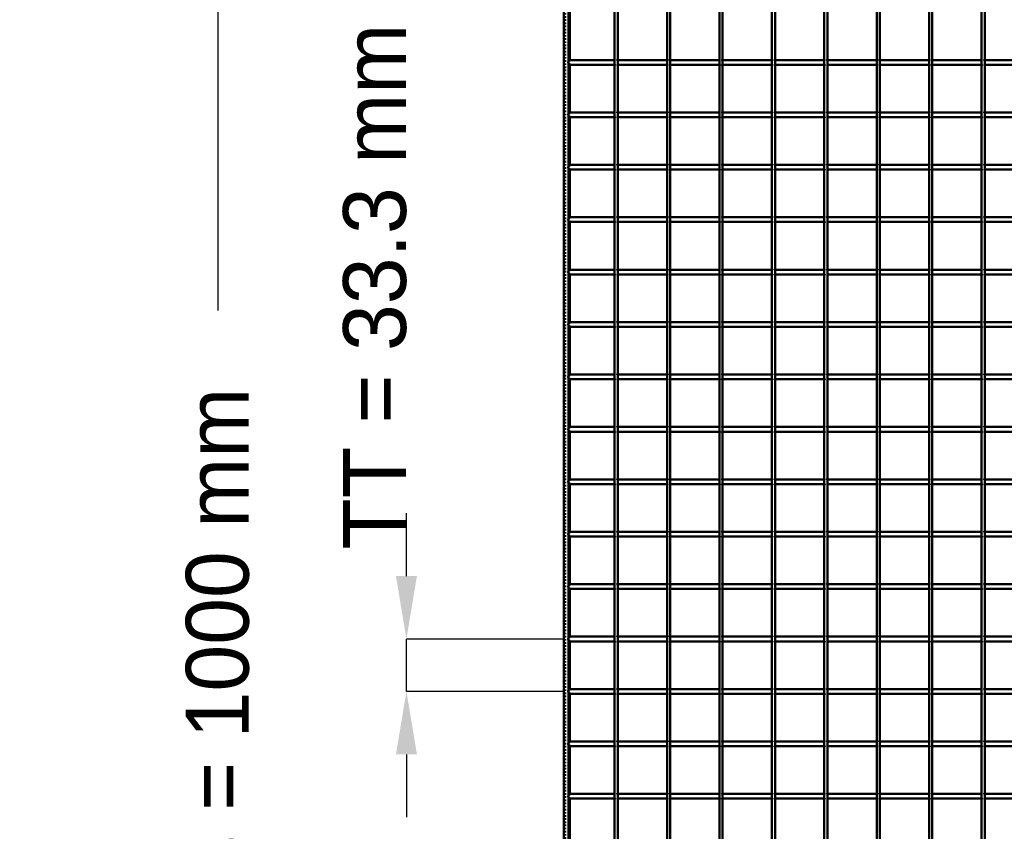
# Model space of a CAD drawing. Header units: millimetres. Extents: x -796 to 562, y -500 to 878.
# Tile 2 of 7: x -796 to -170, y -122 to 394. Entities that reach past the tile are written whole.
import ezdxf

# ---------------------------------------------------------------- set-up
doc = ezdxf.new("R2010")
doc.units = ezdxf.units.MM
doc.linetypes.add('Dashed', pattern=[2, 1, -1])
for name, color, linetype, lineweight in [('2d ConnectionPoints', 7, 'Continuous', 50), ('AM_0', 7, 'Continuous', 50), ('AM_5', 3, 'Continuous', 25), ('AM_9', 6, 'Dashed', 25)]:
    doc.layers.add(name, color=color, linetype=linetype, lineweight=lineweight)
doc.dimstyles.new('ISO-25', dxfattribs={"dimtxt": 2.5, "dimasz": 2.5, "dimexe": 1.25, "dimexo": 0.625, "dimtad": 1, "dimtxsty": 'Standard', "dimcen": 2.5, "dimadec": 0, "dimazin": 0, "dimtfac": 1, "dimtmove": 0, "dimatfit": 3, "dimfxl": 1, "dimarcsym": 0})

# ---------------------------------------------------------------- blocks, each defined once
blk = doc.blocks.new('3_LP330333P35011000900VERTICALC1_0_in_LPP3303331190010003500_4')
at = {"layer": 'AM_0'}
for p, q in [((-417.625, -497), (-417.625, 497)), ((-415.625, -497), (-415.625, 497))]:
    blk.add_line(p, q, dxfattribs=at)
blk = doc.blocks.new('4_LP330333P35011000900VERTICALC2_0_in_LPP3303331190010003500_4')
at = {"layer": 'AM_0'}
for p, q in [((-384.295, -497), (-384.295, 497)), ((-382.295, -497), (-382.295, 497))]:
    blk.add_line(p, q, dxfattribs=at)
blk = doc.blocks.new('5_LP330333P35011000900VERTICALC3_0_in_LPP3303331190010003500_4')
at = {"layer": 'AM_0'}
for p, q in [((-350.965, -497), (-350.965, 497)), ((-348.965, -497), (-348.965, 497))]:
    blk.add_line(p, q, dxfattribs=at)
blk = doc.blocks.new('6_LP330333P35011000900VERTICALC4_0_in_LPP3303331190010003500_4')
at = {"layer": 'AM_0'}
for p, q in [((-317.635, -497), (-317.635, 497)), ((-315.635, -497), (-315.635, 497))]:
    blk.add_line(p, q, dxfattribs=at)
blk = doc.blocks.new('7_LP330333P35011000900VERTICALC5_0_in_LPP3303331190010003500_4')
at = {"layer": 'AM_0'}
for p, q in [((-284.305, -497), (-284.305, 497)), ((-282.305, -497), (-282.305, 497))]:
    blk.add_line(p, q, dxfattribs=at)
blk = doc.blocks.new('8_LP330333P35011000900VERTICALC6_0_in_LPP3303331190010003500_4')
at = {"layer": 'AM_0'}
for p, q in [((-250.975, -497), (-250.975, 497)), ((-248.975, -497), (-248.975, 497))]:
    blk.add_line(p, q, dxfattribs=at)
blk = doc.blocks.new('9_LP330333P35011000900VERTICALC7_0_in_LPP3303331190010003500_4')
at = {"layer": 'AM_0'}
for p, q in [((-217.645, -497), (-217.645, 497)), ((-215.645, -497), (-215.645, 497))]:
    blk.add_line(p, q, dxfattribs=at)
blk = doc.blocks.new('10_LP330333P35011000900VERTICALC8_0_in_LPP3303331190010003500_4')
at = {"layer": 'AM_0'}
for p, q in [((-184.315, -497), (-184.315, 497)), ((-182.315, -497), (-182.315, 497))]:
    blk.add_line(p, q, dxfattribs=at)
blk = doc.blocks.new('41_hbjfx3ly90fdcbfj0qbffvxys________0_in_LPP3303331190010003500_4')
at = {"layer": 'AM_0'}
for p, q in [((-447, -98.49), (-447, -101.49)), ((-417.625, -98.49), (-447, -98.49)), ((-417.625, -98.49), (-417.625, -101.49)), ((-415.625, -101.49), (-415.625, -98.49)), ((-384.295, -98.49), (-415.625, -98.49)), ((-384.295, -98.49), (-384.295, -101.49)), ((-350.965, -98.49), (-382.295, -98.49)), ((-382.295, -101.49), (-382.295, -98.49)), ((-350.965, -98.49), (-350.965, -101.49)), ((-348.965, -101.49), (-348.965, -98.49)), ((-317.635, -98.49), (-348.965, -98.49)), ((-317.635, -98.49), (-317.635, -101.49)), ((-315.635, -101.49), (-315.635, -98.49)), ((-284.305, -98.49), (-315.635, -98.49)), ((-284.305, -98.49), (-284.305, -101.49)), ((-282.305, -101.49), (-282.305, -98.49)), ((-250.975, -98.49), (-282.305, -98.49)), ((-250.975, -98.49), (-250.975, -101.49)), ((-248.975, -101.49), (-248.975, -98.49)), ((-217.645, -98.49), (-248.975, -98.49)), ((-217.645, -98.49), (-217.645, -101.49)), ((-215.645, -101.49), (-215.645, -98.49)), ((-184.315, -98.49), (-215.645, -98.49)), ((-184.315, -98.49), (-184.315, -101.49)), ((-182.315, -101.49), (-182.315, -98.49)), ((-150.985, -98.49), (-182.315, -98.49)), ((-417.625, -101.49), (-447, -101.49)), ((-384.295, -101.49), (-415.625, -101.49)), ((-350.965, -101.49), (-382.295, -101.49)), ((-317.635, -101.49), (-348.965, -101.49)), ((-284.305, -101.49), (-315.635, -101.49)), ((-250.975, -101.49), (-282.305, -101.49)), ((-217.645, -101.49), (-248.975, -101.49)), ((-184.315, -101.49), (-215.645, -101.49)), ((-150.985, -101.49), (-182.315, -101.49))]:
    blk.add_line(p, q, dxfattribs=at)
at = {"layer": 'AM_9'}
for p, q in [((-415.625, -98.49), (-417.625, -98.49)), ((-382.295, -98.49), (-384.295, -98.49)), ((-348.965, -98.49), (-350.965, -98.49)), ((-315.635, -98.49), (-317.635, -98.49)), ((-282.305, -98.49), (-284.305, -98.49)), ((-248.975, -98.49), (-250.975, -98.49)), ((-215.645, -98.49), (-217.645, -98.49)), ((-182.315, -98.49), (-184.315, -98.49)), ((-417.625, -101.49), (-415.625, -101.49)), ((-384.295, -101.49), (-382.295, -101.49)), ((-350.965, -101.49), (-348.965, -101.49)), ((-317.635, -101.49), (-315.635, -101.49)), ((-284.305, -101.49), (-282.305, -101.49)), ((-250.975, -101.49), (-248.975, -101.49)), ((-217.645, -101.49), (-215.645, -101.49)), ((-184.315, -101.49), (-182.315, -101.49))]:
    blk.add_line(p, q, dxfattribs=at)
blk = doc.blocks.new('42_g1ancnbeimnhpchfe1ga2a5sn________0_in_LPP3303331190010003500_4')
at = {"layer": 'AM_0'}
for p, q in [((-447, -65.16), (-447, -68.16)), ((-417.625, -65.16), (-447, -65.16)), ((-417.625, -68.16), (-447, -68.16)), ((-417.625, -65.16), (-417.625, -68.16)), ((-415.625, -68.16), (-415.625, -65.16)), ((-384.295, -65.16), (-415.625, -65.16)), ((-384.295, -68.16), (-415.625, -68.16)), ((-384.295, -65.16), (-384.295, -68.16)), ((-350.965, -65.16), (-382.295, -65.16)), ((-382.295, -68.16), (-382.295, -65.16)), ((-350.965, -68.16), (-382.295, -68.16)), ((-350.965, -65.16), (-350.965, -68.16)), ((-348.965, -68.16), (-348.965, -65.16)), ((-317.635, -65.16), (-348.965, -65.16)), ((-317.635, -68.16), (-348.965, -68.16)), ((-317.635, -65.16), (-317.635, -68.16)), ((-315.635, -68.16), (-315.635, -65.16)), ((-284.305, -65.16), (-315.635, -65.16)), ((-284.305, -68.16), (-315.635, -68.16)), ((-284.305, -65.16), (-284.305, -68.16)), ((-282.305, -68.16), (-282.305, -65.16)), ((-250.975, -65.16), (-282.305, -65.16)), ((-250.975, -68.16), (-282.305, -68.16)), ((-250.975, -65.16), (-250.975, -68.16)), ((-248.975, -68.16), (-248.975, -65.16)), ((-217.645, -65.16), (-248.975, -65.16)), ((-217.645, -68.16), (-248.975, -68.16)), ((-217.645, -65.16), (-217.645, -68.16)), ((-215.645, -68.16), (-215.645, -65.16)), ((-184.315, -65.16), (-215.645, -65.16)), ((-184.315, -68.16), (-215.645, -68.16)), ((-184.315, -65.16), (-184.315, -68.16)), ((-182.315, -68.16), (-182.315, -65.16)), ((-150.985, -65.16), (-182.315, -65.16)), ((-150.985, -68.16), (-182.315, -68.16))]:
    blk.add_line(p, q, dxfattribs=at)
at = {"layer": 'AM_9'}
for p, q in [((-415.625, -65.16), (-417.625, -65.16)), ((-417.625, -68.16), (-415.625, -68.16)), ((-382.295, -65.16), (-384.295, -65.16)), ((-384.295, -68.16), (-382.295, -68.16)), ((-348.965, -65.16), (-350.965, -65.16)), ((-350.965, -68.16), (-348.965, -68.16)), ((-315.635, -65.16), (-317.635, -65.16)), ((-317.635, -68.16), (-315.635, -68.16)), ((-282.305, -65.16), (-284.305, -65.16)), ((-284.305, -68.16), (-282.305, -68.16)), ((-248.975, -65.16), (-250.975, -65.16)), ((-250.975, -68.16), (-248.975, -68.16)), ((-215.645, -65.16), (-217.645, -65.16)), ((-217.645, -68.16), (-215.645, -68.16)), ((-182.315, -65.16), (-184.315, -65.16)), ((-184.315, -68.16), (-182.315, -68.16))]:
    blk.add_line(p, q, dxfattribs=at)
blk = doc.blocks.new('43_3ibr4oi7fuk6vpa1le5lsvaro________0_in_LPP3303331190010003500_4')
at = {"layer": 'AM_0'}
for p, q in [((-447, -31.83), (-447, -34.83)), ((-417.625, -31.83), (-447, -31.83)), ((-417.625, -34.83), (-447, -34.83)), ((-417.625, -31.83), (-417.625, -34.83)), ((-415.625, -34.83), (-415.625, -31.83)), ((-384.295, -31.83), (-415.625, -31.83)), ((-384.295, -34.83), (-415.625, -34.83)), ((-384.295, -31.83), (-384.295, -34.83)), ((-350.965, -31.83), (-382.295, -31.83)), ((-382.295, -34.83), (-382.295, -31.83)), ((-350.965, -34.83), (-382.295, -34.83)), ((-350.965, -31.83), (-350.965, -34.83)), ((-348.965, -34.83), (-348.965, -31.83)), ((-317.635, -31.83), (-348.965, -31.83)), ((-317.635, -34.83), (-348.965, -34.83)), ((-317.635, -31.83), (-317.635, -34.83)), ((-315.635, -34.83), (-315.635, -31.83)), ((-284.305, -31.83), (-315.635, -31.83)), ((-284.305, -34.83), (-315.635, -34.83)), ((-284.305, -31.83), (-284.305, -34.83)), ((-282.305, -34.83), (-282.305, -31.83)), ((-250.975, -31.83), (-282.305, -31.83)), ((-250.975, -34.83), (-282.305, -34.83)), ((-250.975, -31.83), (-250.975, -34.83)), ((-248.975, -34.83), (-248.975, -31.83)), ((-217.645, -31.83), (-248.975, -31.83)), ((-217.645, -34.83), (-248.975, -34.83)), ((-217.645, -31.83), (-217.645, -34.83)), ((-215.645, -34.83), (-215.645, -31.83)), ((-184.315, -31.83), (-215.645, -31.83)), ((-184.315, -34.83), (-215.645, -34.83)), ((-184.315, -31.83), (-184.315, -34.83)), ((-182.315, -34.83), (-182.315, -31.83)), ((-150.985, -31.83), (-182.315, -31.83)), ((-150.985, -34.83), (-182.315, -34.83))]:
    blk.add_line(p, q, dxfattribs=at)
at = {"layer": 'AM_9'}
for p, q in [((-415.625, -31.83), (-417.625, -31.83)), ((-417.625, -34.83), (-415.625, -34.83)), ((-382.295, -31.83), (-384.295, -31.83)), ((-384.295, -34.83), (-382.295, -34.83)), ((-348.965, -31.83), (-350.965, -31.83)), ((-350.965, -34.83), (-348.965, -34.83)), ((-315.635, -31.83), (-317.635, -31.83)), ((-317.635, -34.83), (-315.635, -34.83)), ((-282.305, -31.83), (-284.305, -31.83)), ((-284.305, -34.83), (-282.305, -34.83)), ((-248.975, -31.83), (-250.975, -31.83)), ((-250.975, -34.83), (-248.975, -34.83)), ((-215.645, -31.83), (-217.645, -31.83)), ((-217.645, -34.83), (-215.645, -34.83)), ((-182.315, -31.83), (-184.315, -31.83)), ((-184.315, -34.83), (-182.315, -34.83))]:
    blk.add_line(p, q, dxfattribs=at)
blk = doc.blocks.new('44_0mmlmpe56s41pjy7xfmd77j0d________0_in_LPP3303331190010003500_4')
at = {"layer": 'AM_0'}
for p, q in [((-447, 1.5), (-447, -1.5)), ((-417.625, 1.5), (-447, 1.5)), ((-417.625, 1.5), (-417.625, -1.5)), ((-415.625, -1.5), (-415.625, 1.5)), ((-384.295, 1.5), (-415.625, 1.5)), ((-384.295, 1.5), (-384.295, -1.5)), ((-350.965, 1.5), (-382.295, 1.5)), ((-382.295, -1.5), (-382.295, 1.5)), ((-350.965, 1.5), (-350.965, -1.5)), ((-348.965, -1.5), (-348.965, 1.5)), ((-317.635, 1.5), (-348.965, 1.5)), ((-317.635, 1.5), (-317.635, -1.5)), ((-315.635, -1.5), (-315.635, 1.5)), ((-284.305, 1.5), (-315.635, 1.5)), ((-284.305, 1.5), (-284.305, -1.5)), ((-282.305, -1.5), (-282.305, 1.5)), ((-250.975, 1.5), (-282.305, 1.5)), ((-250.975, 1.5), (-250.975, -1.5)), ((-248.975, -1.5), (-248.975, 1.5)), ((-217.645, 1.5), (-248.975, 1.5)), ((-217.645, 1.5), (-217.645, -1.5)), ((-215.645, -1.5), (-215.645, 1.5)), ((-184.315, 1.5), (-215.645, 1.5)), ((-184.315, 1.5), (-184.315, -1.5)), ((-182.315, -1.5), (-182.315, 1.5)), ((-150.985, 1.5), (-182.315, 1.5)), ((-417.625, -1.5), (-447, -1.5)), ((-384.295, -1.5), (-415.625, -1.5)), ((-350.965, -1.5), (-382.295, -1.5)), ((-317.635, -1.5), (-348.965, -1.5)), ((-284.305, -1.5), (-315.635, -1.5)), ((-250.975, -1.5), (-282.305, -1.5)), ((-217.645, -1.5), (-248.975, -1.5)), ((-184.315, -1.5), (-215.645, -1.5)), ((-150.985, -1.5), (-182.315, -1.5))]:
    blk.add_line(p, q, dxfattribs=at)
at = {"layer": 'AM_9'}
for p, q in [((-415.625, 1.5), (-417.625, 1.5)), ((-382.295, 1.5), (-384.295, 1.5)), ((-348.965, 1.5), (-350.965, 1.5)), ((-315.635, 1.5), (-317.635, 1.5)), ((-282.305, 1.5), (-284.305, 1.5)), ((-248.975, 1.5), (-250.975, 1.5)), ((-215.645, 1.5), (-217.645, 1.5)), ((-182.315, 1.5), (-184.315, 1.5)), ((-417.625, -1.5), (-415.625, -1.5)), ((-384.295, -1.5), (-382.295, -1.5)), ((-350.965, -1.5), (-348.965, -1.5)), ((-317.635, -1.5), (-315.635, -1.5)), ((-284.305, -1.5), (-282.305, -1.5)), ((-250.975, -1.5), (-248.975, -1.5)), ((-217.645, -1.5), (-215.645, -1.5)), ((-184.315, -1.5), (-182.315, -1.5))]:
    blk.add_line(p, q, dxfattribs=at)
blk = doc.blocks.new('45_rzmdxmyynwuvc2y82x3yyzkwe________0_in_LPP3303331190010003500_4')
at = {"layer": 'AM_0'}
for p, q in [((-447, 34.83), (-447, 31.83)), ((-417.625, 34.83), (-447, 34.83)), ((-417.625, 31.83), (-447, 31.83)), ((-417.625, 34.83), (-417.625, 31.83)), ((-415.625, 31.83), (-415.625, 34.83)), ((-384.295, 34.83), (-415.625, 34.83)), ((-384.295, 31.83), (-415.625, 31.83)), ((-384.295, 34.83), (-384.295, 31.83)), ((-350.965, 34.83), (-382.295, 34.83)), ((-382.295, 31.83), (-382.295, 34.83)), ((-350.965, 31.83), (-382.295, 31.83)), ((-350.965, 34.83), (-350.965, 31.83)), ((-348.965, 31.83), (-348.965, 34.83)), ((-317.635, 34.83), (-348.965, 34.83)), ((-317.635, 31.83), (-348.965, 31.83)), ((-317.635, 34.83), (-317.635, 31.83)), ((-315.635, 31.83), (-315.635, 34.83)), ((-284.305, 34.83), (-315.635, 34.83)), ((-284.305, 31.83), (-315.635, 31.83)), ((-284.305, 34.83), (-284.305, 31.83)), ((-282.305, 31.83), (-282.305, 34.83)), ((-250.975, 34.83), (-282.305, 34.83)), ((-250.975, 31.83), (-282.305, 31.83)), ((-250.975, 34.83), (-250.975, 31.83)), ((-248.975, 31.83), (-248.975, 34.83)), ((-217.645, 34.83), (-248.975, 34.83)), ((-217.645, 31.83), (-248.975, 31.83)), ((-217.645, 34.83), (-217.645, 31.83)), ((-215.645, 31.83), (-215.645, 34.83)), ((-184.315, 34.83), (-215.645, 34.83)), ((-184.315, 31.83), (-215.645, 31.83)), ((-184.315, 34.83), (-184.315, 31.83)), ((-182.315, 31.83), (-182.315, 34.83)), ((-150.985, 34.83), (-182.315, 34.83)), ((-150.985, 31.83), (-182.315, 31.83))]:
    blk.add_line(p, q, dxfattribs=at)
at = {"layer": 'AM_9'}
for p, q in [((-415.625, 34.83), (-417.625, 34.83)), ((-417.625, 31.83), (-415.625, 31.83)), ((-382.295, 34.83), (-384.295, 34.83)), ((-384.295, 31.83), (-382.295, 31.83)), ((-348.965, 34.83), (-350.965, 34.83)), ((-350.965, 31.83), (-348.965, 31.83)), ((-315.635, 34.83), (-317.635, 34.83)), ((-317.635, 31.83), (-315.635, 31.83)), ((-282.305, 34.83), (-284.305, 34.83)), ((-284.305, 31.83), (-282.305, 31.83)), ((-248.975, 34.83), (-250.975, 34.83)), ((-250.975, 31.83), (-248.975, 31.83)), ((-215.645, 34.83), (-217.645, 34.83)), ((-217.645, 31.83), (-215.645, 31.83)), ((-182.315, 34.83), (-184.315, 34.83)), ((-184.315, 31.83), (-182.315, 31.83))]:
    blk.add_line(p, q, dxfattribs=at)
blk = doc.blocks.new('46_ev994h67doupmhczbiwx6iohj________0_in_LPP3303331190010003500_4')
at = {"layer": 'AM_0'}
for p, q in [((-447, 68.16), (-447, 65.16)), ((-417.625, 68.16), (-447, 68.16)), ((-417.625, 65.16), (-447, 65.16)), ((-417.625, 68.16), (-417.625, 65.16)), ((-415.625, 65.16), (-415.625, 68.16)), ((-384.295, 68.16), (-415.625, 68.16)), ((-384.295, 65.16), (-415.625, 65.16)), ((-384.295, 68.16), (-384.295, 65.16)), ((-350.965, 68.16), (-382.295, 68.16)), ((-382.295, 65.16), (-382.295, 68.16)), ((-350.965, 65.16), (-382.295, 65.16)), ((-350.965, 68.16), (-350.965, 65.16)), ((-348.965, 65.16), (-348.965, 68.16)), ((-317.635, 68.16), (-348.965, 68.16)), ((-317.635, 65.16), (-348.965, 65.16)), ((-317.635, 68.16), (-317.635, 65.16)), ((-315.635, 65.16), (-315.635, 68.16)), ((-284.305, 68.16), (-315.635, 68.16)), ((-284.305, 65.16), (-315.635, 65.16)), ((-284.305, 68.16), (-284.305, 65.16)), ((-282.305, 65.16), (-282.305, 68.16)), ((-250.975, 68.16), (-282.305, 68.16)), ((-250.975, 65.16), (-282.305, 65.16)), ((-250.975, 68.16), (-250.975, 65.16)), ((-248.975, 65.16), (-248.975, 68.16)), ((-217.645, 68.16), (-248.975, 68.16)), ((-217.645, 65.16), (-248.975, 65.16)), ((-217.645, 68.16), (-217.645, 65.16)), ((-215.645, 65.16), (-215.645, 68.16)), ((-184.315, 68.16), (-215.645, 68.16)), ((-184.315, 65.16), (-215.645, 65.16)), ((-184.315, 68.16), (-184.315, 65.16)), ((-182.315, 65.16), (-182.315, 68.16)), ((-150.985, 68.16), (-182.315, 68.16)), ((-150.985, 65.16), (-182.315, 65.16))]:
    blk.add_line(p, q, dxfattribs=at)
at = {"layer": 'AM_9'}
for p, q in [((-415.625, 68.16), (-417.625, 68.16)), ((-417.625, 65.16), (-415.625, 65.16)), ((-382.295, 68.16), (-384.295, 68.16)), ((-384.295, 65.16), (-382.295, 65.16)), ((-348.965, 68.16), (-350.965, 68.16)), ((-350.965, 65.16), (-348.965, 65.16)), ((-315.635, 68.16), (-317.635, 68.16)), ((-317.635, 65.16), (-315.635, 65.16)), ((-282.305, 68.16), (-284.305, 68.16)), ((-284.305, 65.16), (-282.305, 65.16)), ((-248.975, 68.16), (-250.975, 68.16)), ((-250.975, 65.16), (-248.975, 65.16)), ((-215.645, 68.16), (-217.645, 68.16)), ((-217.645, 65.16), (-215.645, 65.16)), ((-182.315, 68.16), (-184.315, 68.16)), ((-184.315, 65.16), (-182.315, 65.16))]:
    blk.add_line(p, q, dxfattribs=at)
blk = doc.blocks.new('47_l2e3fj0304o3megi340pdj24g________0_in_LPP3303331190010003500_4')
at = {"layer": 'AM_0'}
for p, q in [((-447, 101.49), (-447, 98.49)), ((-417.625, 101.49), (-447, 101.49)), ((-417.625, 101.49), (-417.625, 98.49)), ((-415.625, 98.49), (-415.625, 101.49)), ((-384.295, 101.49), (-415.625, 101.49)), ((-384.295, 101.49), (-384.295, 98.49)), ((-350.965, 101.49), (-382.295, 101.49)), ((-382.295, 98.49), (-382.295, 101.49)), ((-350.965, 101.49), (-350.965, 98.49)), ((-348.965, 98.49), (-348.965, 101.49)), ((-317.635, 101.49), (-348.965, 101.49)), ((-317.635, 101.49), (-317.635, 98.49)), ((-315.635, 98.49), (-315.635, 101.49)), ((-284.305, 101.49), (-315.635, 101.49)), ((-284.305, 101.49), (-284.305, 98.49)), ((-282.305, 98.49), (-282.305, 101.49)), ((-250.975, 101.49), (-282.305, 101.49)), ((-250.975, 101.49), (-250.975, 98.49)), ((-248.975, 98.49), (-248.975, 101.49)), ((-217.645, 101.49), (-248.975, 101.49)), ((-217.645, 101.49), (-217.645, 98.49)), ((-215.645, 98.49), (-215.645, 101.49)), ((-184.315, 101.49), (-215.645, 101.49)), ((-184.315, 101.49), (-184.315, 98.49)), ((-182.315, 98.49), (-182.315, 101.49)), ((-150.985, 101.49), (-182.315, 101.49)), ((-417.625, 98.49), (-447, 98.49)), ((-384.295, 98.49), (-415.625, 98.49)), ((-350.965, 98.49), (-382.295, 98.49)), ((-317.635, 98.49), (-348.965, 98.49)), ((-284.305, 98.49), (-315.635, 98.49)), ((-250.975, 98.49), (-282.305, 98.49)), ((-217.645, 98.49), (-248.975, 98.49)), ((-184.315, 98.49), (-215.645, 98.49)), ((-150.985, 98.49), (-182.315, 98.49))]:
    blk.add_line(p, q, dxfattribs=at)
at = {"layer": 'AM_9'}
for p, q in [((-415.625, 101.49), (-417.625, 101.49)), ((-382.295, 101.49), (-384.295, 101.49)), ((-348.965, 101.49), (-350.965, 101.49)), ((-315.635, 101.49), (-317.635, 101.49)), ((-282.305, 101.49), (-284.305, 101.49)), ((-248.975, 101.49), (-250.975, 101.49)), ((-215.645, 101.49), (-217.645, 101.49)), ((-182.315, 101.49), (-184.315, 101.49)), ((-417.625, 98.49), (-415.625, 98.49)), ((-384.295, 98.49), (-382.295, 98.49)), ((-350.965, 98.49), (-348.965, 98.49)), ((-317.635, 98.49), (-315.635, 98.49)), ((-284.305, 98.49), (-282.305, 98.49)), ((-250.975, 98.49), (-248.975, 98.49)), ((-217.645, 98.49), (-215.645, 98.49)), ((-184.315, 98.49), (-182.315, 98.49))]:
    blk.add_line(p, q, dxfattribs=at)
blk = doc.blocks.new('48_gf8zaq0s2swke52t6byb5rr7a________0_in_LPP3303331190010003500_4')
at = {"layer": 'AM_0'}
for p, q in [((-447, 134.82), (-447, 131.82)), ((-417.625, 134.82), (-447, 134.82)), ((-417.625, 131.82), (-447, 131.82)), ((-417.625, 134.82), (-417.625, 131.82)), ((-415.625, 131.82), (-415.625, 134.82)), ((-384.295, 134.82), (-415.625, 134.82)), ((-384.295, 131.82), (-415.625, 131.82)), ((-384.295, 134.82), (-384.295, 131.82)), ((-350.965, 134.82), (-382.295, 134.82)), ((-382.295, 131.82), (-382.295, 134.82)), ((-350.965, 131.82), (-382.295, 131.82)), ((-350.965, 134.82), (-350.965, 131.82)), ((-348.965, 131.82), (-348.965, 134.82)), ((-317.635, 134.82), (-348.965, 134.82)), ((-317.635, 131.82), (-348.965, 131.82)), ((-317.635, 134.82), (-317.635, 131.82)), ((-315.635, 131.82), (-315.635, 134.82)), ((-284.305, 134.82), (-315.635, 134.82)), ((-284.305, 131.82), (-315.635, 131.82)), ((-284.305, 134.82), (-284.305, 131.82)), ((-282.305, 131.82), (-282.305, 134.82)), ((-250.975, 134.82), (-282.305, 134.82)), ((-250.975, 131.82), (-282.305, 131.82)), ((-250.975, 134.82), (-250.975, 131.82)), ((-248.975, 131.82), (-248.975, 134.82)), ((-217.645, 134.82), (-248.975, 134.82)), ((-217.645, 131.82), (-248.975, 131.82)), ((-217.645, 134.82), (-217.645, 131.82)), ((-215.645, 131.82), (-215.645, 134.82)), ((-184.315, 134.82), (-215.645, 134.82)), ((-184.315, 131.82), (-215.645, 131.82)), ((-184.315, 134.82), (-184.315, 131.82)), ((-182.315, 131.82), (-182.315, 134.82)), ((-150.985, 134.82), (-182.315, 134.82)), ((-150.985, 131.82), (-182.315, 131.82))]:
    blk.add_line(p, q, dxfattribs=at)
at = {"layer": 'AM_9'}
for p, q in [((-415.625, 134.82), (-417.625, 134.82)), ((-417.625, 131.82), (-415.625, 131.82)), ((-382.295, 134.82), (-384.295, 134.82)), ((-384.295, 131.82), (-382.295, 131.82)), ((-348.965, 134.82), (-350.965, 134.82)), ((-350.965, 131.82), (-348.965, 131.82)), ((-315.635, 134.82), (-317.635, 134.82)), ((-317.635, 131.82), (-315.635, 131.82)), ((-282.305, 134.82), (-284.305, 134.82)), ((-284.305, 131.82), (-282.305, 131.82)), ((-248.975, 134.82), (-250.975, 134.82)), ((-250.975, 131.82), (-248.975, 131.82)), ((-215.645, 134.82), (-217.645, 134.82)), ((-217.645, 131.82), (-215.645, 131.82)), ((-182.315, 134.82), (-184.315, 134.82)), ((-184.315, 131.82), (-182.315, 131.82))]:
    blk.add_line(p, q, dxfattribs=at)
blk = doc.blocks.new('49_jfzd5qcma8hfrx5ojeaopi3zg________0_in_LPP3303331190010003500_4')
at = {"layer": 'AM_0'}
for p, q in [((-447, 168.15), (-447, 165.15)), ((-417.625, 168.15), (-447, 168.15)), ((-417.625, 165.15), (-447, 165.15)), ((-417.625, 168.15), (-417.625, 165.15)), ((-415.625, 165.15), (-415.625, 168.15)), ((-384.295, 168.15), (-415.625, 168.15)), ((-384.295, 165.15), (-415.625, 165.15)), ((-384.295, 168.15), (-384.295, 165.15)), ((-350.965, 168.15), (-382.295, 168.15)), ((-382.295, 165.15), (-382.295, 168.15)), ((-350.965, 165.15), (-382.295, 165.15)), ((-350.965, 168.15), (-350.965, 165.15)), ((-348.965, 165.15), (-348.965, 168.15)), ((-317.635, 168.15), (-348.965, 168.15)), ((-317.635, 165.15), (-348.965, 165.15)), ((-317.635, 168.15), (-317.635, 165.15)), ((-315.635, 165.15), (-315.635, 168.15)), ((-284.305, 168.15), (-315.635, 168.15)), ((-284.305, 165.15), (-315.635, 165.15)), ((-284.305, 168.15), (-284.305, 165.15)), ((-282.305, 165.15), (-282.305, 168.15)), ((-250.975, 168.15), (-282.305, 168.15)), ((-250.975, 165.15), (-282.305, 165.15)), ((-250.975, 168.15), (-250.975, 165.15)), ((-248.975, 165.15), (-248.975, 168.15)), ((-217.645, 168.15), (-248.975, 168.15)), ((-217.645, 165.15), (-248.975, 165.15)), ((-217.645, 168.15), (-217.645, 165.15)), ((-215.645, 165.15), (-215.645, 168.15)), ((-184.315, 168.15), (-215.645, 168.15)), ((-184.315, 165.15), (-215.645, 165.15)), ((-184.315, 168.15), (-184.315, 165.15)), ((-182.315, 165.15), (-182.315, 168.15)), ((-150.985, 168.15), (-182.315, 168.15)), ((-150.985, 165.15), (-182.315, 165.15))]:
    blk.add_line(p, q, dxfattribs=at)
at = {"layer": 'AM_9'}
for p, q in [((-415.625, 168.15), (-417.625, 168.15)), ((-417.625, 165.15), (-415.625, 165.15)), ((-382.295, 168.15), (-384.295, 168.15)), ((-384.295, 165.15), (-382.295, 165.15)), ((-348.965, 168.15), (-350.965, 168.15)), ((-350.965, 165.15), (-348.965, 165.15)), ((-315.635, 168.15), (-317.635, 168.15)), ((-317.635, 165.15), (-315.635, 165.15)), ((-282.305, 168.15), (-284.305, 168.15)), ((-284.305, 165.15), (-282.305, 165.15)), ((-248.975, 168.15), (-250.975, 168.15)), ((-250.975, 165.15), (-248.975, 165.15)), ((-215.645, 168.15), (-217.645, 168.15)), ((-217.645, 165.15), (-215.645, 165.15)), ((-182.315, 168.15), (-184.315, 168.15)), ((-184.315, 165.15), (-182.315, 165.15))]:
    blk.add_line(p, q, dxfattribs=at)
blk = doc.blocks.new('50_4ru0c2qamem2otq05bwkbc6il________0_in_LPP3303331190010003500_4')
at = {"layer": 'AM_0'}
for p, q in [((-447, 201.48), (-447, 198.48)), ((-417.625, 201.48), (-447, 201.48)), ((-417.625, 201.48), (-417.625, 198.48)), ((-415.625, 198.48), (-415.625, 201.48)), ((-384.295, 201.48), (-415.625, 201.48)), ((-384.295, 201.48), (-384.295, 198.48)), ((-350.965, 201.48), (-382.295, 201.48)), ((-382.295, 198.48), (-382.295, 201.48)), ((-350.965, 201.48), (-350.965, 198.48)), ((-348.965, 198.48), (-348.965, 201.48)), ((-317.635, 201.48), (-348.965, 201.48)), ((-317.635, 201.48), (-317.635, 198.48)), ((-315.635, 198.48), (-315.635, 201.48)), ((-284.305, 201.48), (-315.635, 201.48)), ((-284.305, 201.48), (-284.305, 198.48)), ((-282.305, 198.48), (-282.305, 201.48)), ((-250.975, 201.48), (-282.305, 201.48)), ((-250.975, 201.48), (-250.975, 198.48)), ((-248.975, 198.48), (-248.975, 201.48)), ((-217.645, 201.48), (-248.975, 201.48)), ((-217.645, 201.48), (-217.645, 198.48)), ((-215.645, 198.48), (-215.645, 201.48)), ((-184.315, 201.48), (-215.645, 201.48)), ((-184.315, 201.48), (-184.315, 198.48)), ((-182.315, 198.48), (-182.315, 201.48)), ((-150.985, 201.48), (-182.315, 201.48)), ((-417.625, 198.48), (-447, 198.48)), ((-384.295, 198.48), (-415.625, 198.48)), ((-350.965, 198.48), (-382.295, 198.48)), ((-317.635, 198.48), (-348.965, 198.48)), ((-284.305, 198.48), (-315.635, 198.48)), ((-250.975, 198.48), (-282.305, 198.48)), ((-217.645, 198.48), (-248.975, 198.48)), ((-184.315, 198.48), (-215.645, 198.48)), ((-150.985, 198.48), (-182.315, 198.48))]:
    blk.add_line(p, q, dxfattribs=at)
at = {"layer": 'AM_9'}
for p, q in [((-415.625, 201.48), (-417.625, 201.48)), ((-382.295, 201.48), (-384.295, 201.48)), ((-348.965, 201.48), (-350.965, 201.48)), ((-315.635, 201.48), (-317.635, 201.48)), ((-282.305, 201.48), (-284.305, 201.48)), ((-248.975, 201.48), (-250.975, 201.48)), ((-215.645, 201.48), (-217.645, 201.48)), ((-182.315, 201.48), (-184.315, 201.48)), ((-417.625, 198.48), (-415.625, 198.48)), ((-384.295, 198.48), (-382.295, 198.48)), ((-350.965, 198.48), (-348.965, 198.48)), ((-317.635, 198.48), (-315.635, 198.48)), ((-284.305, 198.48), (-282.305, 198.48)), ((-250.975, 198.48), (-248.975, 198.48)), ((-217.645, 198.48), (-215.645, 198.48)), ((-184.315, 198.48), (-182.315, 198.48))]:
    blk.add_line(p, q, dxfattribs=at)
blk = doc.blocks.new('51_wpsqhzihi5i6enmwcnz5hku9e________0_in_LPP3303331190010003500_4')
at = {"layer": 'AM_0'}
for p, q in [((-447, 234.81), (-447, 231.81)), ((-417.625, 234.81), (-447, 234.81)), ((-417.625, 231.81), (-447, 231.81)), ((-417.625, 234.81), (-417.625, 231.81)), ((-415.625, 231.81), (-415.625, 234.81)), ((-384.295, 234.81), (-415.625, 234.81)), ((-384.295, 231.81), (-415.625, 231.81)), ((-384.295, 234.81), (-384.295, 231.81)), ((-350.965, 234.81), (-382.295, 234.81)), ((-382.295, 231.81), (-382.295, 234.81)), ((-350.965, 231.81), (-382.295, 231.81)), ((-350.965, 234.81), (-350.965, 231.81)), ((-348.965, 231.81), (-348.965, 234.81)), ((-317.635, 234.81), (-348.965, 234.81)), ((-317.635, 231.81), (-348.965, 231.81)), ((-317.635, 234.81), (-317.635, 231.81)), ((-315.635, 231.81), (-315.635, 234.81)), ((-284.305, 234.81), (-315.635, 234.81)), ((-284.305, 231.81), (-315.635, 231.81)), ((-284.305, 234.81), (-284.305, 231.81)), ((-282.305, 231.81), (-282.305, 234.81)), ((-250.975, 234.81), (-282.305, 234.81)), ((-250.975, 231.81), (-282.305, 231.81)), ((-250.975, 234.81), (-250.975, 231.81)), ((-248.975, 231.81), (-248.975, 234.81)), ((-217.645, 234.81), (-248.975, 234.81)), ((-217.645, 231.81), (-248.975, 231.81)), ((-217.645, 234.81), (-217.645, 231.81)), ((-215.645, 231.81), (-215.645, 234.81)), ((-184.315, 234.81), (-215.645, 234.81)), ((-184.315, 231.81), (-215.645, 231.81)), ((-184.315, 234.81), (-184.315, 231.81)), ((-182.315, 231.81), (-182.315, 234.81)), ((-150.985, 234.81), (-182.315, 234.81)), ((-150.985, 231.81), (-182.315, 231.81))]:
    blk.add_line(p, q, dxfattribs=at)
at = {"layer": 'AM_9'}
for p, q in [((-415.625, 234.81), (-417.625, 234.81)), ((-417.625, 231.81), (-415.625, 231.81)), ((-382.295, 234.81), (-384.295, 234.81)), ((-384.295, 231.81), (-382.295, 231.81)), ((-348.965, 234.81), (-350.965, 234.81)), ((-350.965, 231.81), (-348.965, 231.81)), ((-315.635, 234.81), (-317.635, 234.81)), ((-317.635, 231.81), (-315.635, 231.81)), ((-282.305, 234.81), (-284.305, 234.81)), ((-284.305, 231.81), (-282.305, 231.81)), ((-248.975, 234.81), (-250.975, 234.81)), ((-250.975, 231.81), (-248.975, 231.81)), ((-215.645, 234.81), (-217.645, 234.81)), ((-217.645, 231.81), (-215.645, 231.81)), ((-182.315, 234.81), (-184.315, 234.81)), ((-184.315, 231.81), (-182.315, 231.81))]:
    blk.add_line(p, q, dxfattribs=at)
blk = doc.blocks.new('52_m2kvx58zz9ltfl7p2yfoi9owf________0_in_LPP3303331190010003500_4')
at = {"layer": 'AM_0'}
for p, q in [((-447, 268.14), (-447, 265.14)), ((-417.625, 268.14), (-447, 268.14)), ((-417.625, 265.14), (-447, 265.14)), ((-417.625, 268.14), (-417.625, 265.14)), ((-415.625, 265.14), (-415.625, 268.14)), ((-384.295, 268.14), (-415.625, 268.14)), ((-384.295, 265.14), (-415.625, 265.14)), ((-384.295, 268.14), (-384.295, 265.14)), ((-350.965, 268.14), (-382.295, 268.14)), ((-382.295, 265.14), (-382.295, 268.14)), ((-350.965, 265.14), (-382.295, 265.14)), ((-350.965, 268.14), (-350.965, 265.14)), ((-348.965, 265.14), (-348.965, 268.14)), ((-317.635, 268.14), (-348.965, 268.14)), ((-317.635, 265.14), (-348.965, 265.14)), ((-317.635, 268.14), (-317.635, 265.14)), ((-315.635, 265.14), (-315.635, 268.14)), ((-284.305, 268.14), (-315.635, 268.14)), ((-284.305, 265.14), (-315.635, 265.14)), ((-284.305, 268.14), (-284.305, 265.14)), ((-282.305, 265.14), (-282.305, 268.14)), ((-250.975, 268.14), (-282.305, 268.14)), ((-250.975, 265.14), (-282.305, 265.14)), ((-250.975, 268.14), (-250.975, 265.14)), ((-248.975, 265.14), (-248.975, 268.14)), ((-217.645, 268.14), (-248.975, 268.14)), ((-217.645, 265.14), (-248.975, 265.14)), ((-217.645, 268.14), (-217.645, 265.14)), ((-215.645, 265.14), (-215.645, 268.14)), ((-184.315, 268.14), (-215.645, 268.14)), ((-184.315, 265.14), (-215.645, 265.14)), ((-184.315, 268.14), (-184.315, 265.14)), ((-182.315, 265.14), (-182.315, 268.14)), ((-150.985, 268.14), (-182.315, 268.14)), ((-150.985, 265.14), (-182.315, 265.14))]:
    blk.add_line(p, q, dxfattribs=at)
at = {"layer": 'AM_9'}
for p, q in [((-415.625, 268.14), (-417.625, 268.14)), ((-417.625, 265.14), (-415.625, 265.14)), ((-382.295, 268.14), (-384.295, 268.14)), ((-384.295, 265.14), (-382.295, 265.14)), ((-348.965, 268.14), (-350.965, 268.14)), ((-350.965, 265.14), (-348.965, 265.14)), ((-315.635, 268.14), (-317.635, 268.14)), ((-317.635, 265.14), (-315.635, 265.14)), ((-282.305, 268.14), (-284.305, 268.14)), ((-284.305, 265.14), (-282.305, 265.14)), ((-248.975, 268.14), (-250.975, 268.14)), ((-250.975, 265.14), (-248.975, 265.14)), ((-215.645, 268.14), (-217.645, 268.14)), ((-217.645, 265.14), (-215.645, 265.14)), ((-182.315, 268.14), (-184.315, 268.14)), ((-184.315, 265.14), (-182.315, 265.14))]:
    blk.add_line(p, q, dxfattribs=at)
blk = doc.blocks.new('53_hclsn8yrlvfreu9jolsebobem________0_in_LPP3303331190010003500_4')
at = {"layer": 'AM_0'}
for p, q in [((-447, 301.47), (-447, 298.47)), ((-417.625, 301.47), (-447, 301.47)), ((-417.625, 301.47), (-417.625, 298.47)), ((-415.625, 298.47), (-415.625, 301.47)), ((-384.295, 301.47), (-415.625, 301.47)), ((-384.295, 301.47), (-384.295, 298.47)), ((-350.965, 301.47), (-382.295, 301.47)), ((-382.295, 298.47), (-382.295, 301.47)), ((-350.965, 301.47), (-350.965, 298.47)), ((-348.965, 298.47), (-348.965, 301.47)), ((-317.635, 301.47), (-348.965, 301.47)), ((-317.635, 301.47), (-317.635, 298.47)), ((-315.635, 298.47), (-315.635, 301.47)), ((-284.305, 301.47), (-315.635, 301.47)), ((-284.305, 301.47), (-284.305, 298.47)), ((-282.305, 298.47), (-282.305, 301.47)), ((-250.975, 301.47), (-282.305, 301.47)), ((-250.975, 301.47), (-250.975, 298.47)), ((-248.975, 298.47), (-248.975, 301.47)), ((-217.645, 301.47), (-248.975, 301.47)), ((-217.645, 301.47), (-217.645, 298.47)), ((-215.645, 298.47), (-215.645, 301.47)), ((-184.315, 301.47), (-215.645, 301.47)), ((-184.315, 301.47), (-184.315, 298.47)), ((-182.315, 298.47), (-182.315, 301.47)), ((-150.985, 301.47), (-182.315, 301.47)), ((-417.625, 298.47), (-447, 298.47)), ((-384.295, 298.47), (-415.625, 298.47)), ((-350.965, 298.47), (-382.295, 298.47)), ((-317.635, 298.47), (-348.965, 298.47)), ((-284.305, 298.47), (-315.635, 298.47)), ((-250.975, 298.47), (-282.305, 298.47)), ((-217.645, 298.47), (-248.975, 298.47)), ((-184.315, 298.47), (-215.645, 298.47)), ((-150.985, 298.47), (-182.315, 298.47))]:
    blk.add_line(p, q, dxfattribs=at)
at = {"layer": 'AM_9'}
for p, q in [((-415.625, 301.47), (-417.625, 301.47)), ((-382.295, 301.47), (-384.295, 301.47)), ((-348.965, 301.47), (-350.965, 301.47)), ((-315.635, 301.47), (-317.635, 301.47)), ((-282.305, 301.47), (-284.305, 301.47)), ((-248.975, 301.47), (-250.975, 301.47)), ((-215.645, 301.47), (-217.645, 301.47)), ((-182.315, 301.47), (-184.315, 301.47)), ((-417.625, 298.47), (-415.625, 298.47)), ((-384.295, 298.47), (-382.295, 298.47)), ((-350.965, 298.47), (-348.965, 298.47)), ((-317.635, 298.47), (-315.635, 298.47)), ((-284.305, 298.47), (-282.305, 298.47)), ((-250.975, 298.47), (-248.975, 298.47)), ((-217.645, 298.47), (-215.645, 298.47)), ((-184.315, 298.47), (-182.315, 298.47))]:
    blk.add_line(p, q, dxfattribs=at)
blk = doc.blocks.new('54_evm3rv8y8ck5d4d13qu60tn4d________0_in_LPP3303331190010003500_4')
at = {"layer": 'AM_0'}
for p, q in [((-447, 334.8), (-447, 331.8)), ((-417.625, 334.8), (-447, 334.8)), ((-417.625, 334.8), (-417.625, 331.8)), ((-415.625, 331.8), (-415.625, 334.8)), ((-384.295, 334.8), (-415.625, 334.8)), ((-384.295, 334.8), (-384.295, 331.8)), ((-350.965, 334.8), (-382.295, 334.8)), ((-382.295, 331.8), (-382.295, 334.8)), ((-350.965, 334.8), (-350.965, 331.8)), ((-348.965, 331.8), (-348.965, 334.8)), ((-317.635, 334.8), (-348.965, 334.8)), ((-317.635, 334.8), (-317.635, 331.8)), ((-315.635, 331.8), (-315.635, 334.8)), ((-284.305, 334.8), (-315.635, 334.8)), ((-284.305, 334.8), (-284.305, 331.8)), ((-282.305, 331.8), (-282.305, 334.8)), ((-250.975, 334.8), (-282.305, 334.8)), ((-250.975, 334.8), (-250.975, 331.8)), ((-248.975, 331.8), (-248.975, 334.8)), ((-217.645, 334.8), (-248.975, 334.8)), ((-217.645, 334.8), (-217.645, 331.8)), ((-215.645, 331.8), (-215.645, 334.8)), ((-184.315, 334.8), (-215.645, 334.8)), ((-184.315, 334.8), (-184.315, 331.8)), ((-182.315, 331.8), (-182.315, 334.8)), ((-150.985, 334.8), (-182.315, 334.8)), ((-417.625, 331.8), (-447, 331.8)), ((-384.295, 331.8), (-415.625, 331.8)), ((-350.965, 331.8), (-382.295, 331.8)), ((-317.635, 331.8), (-348.965, 331.8)), ((-284.305, 331.8), (-315.635, 331.8)), ((-250.975, 331.8), (-282.305, 331.8)), ((-217.645, 331.8), (-248.975, 331.8)), ((-184.315, 331.8), (-215.645, 331.8)), ((-150.985, 331.8), (-182.315, 331.8))]:
    blk.add_line(p, q, dxfattribs=at)
at = {"layer": 'AM_9'}
for p, q in [((-415.625, 334.8), (-417.625, 334.8)), ((-382.295, 334.8), (-384.295, 334.8)), ((-348.965, 334.8), (-350.965, 334.8)), ((-315.635, 334.8), (-317.635, 334.8)), ((-282.305, 334.8), (-284.305, 334.8)), ((-248.975, 334.8), (-250.975, 334.8)), ((-215.645, 334.8), (-217.645, 334.8)), ((-182.315, 334.8), (-184.315, 334.8)), ((-417.625, 331.8), (-415.625, 331.8)), ((-384.295, 331.8), (-382.295, 331.8)), ((-350.965, 331.8), (-348.965, 331.8)), ((-317.635, 331.8), (-315.635, 331.8)), ((-284.305, 331.8), (-282.305, 331.8)), ((-250.975, 331.8), (-248.975, 331.8)), ((-217.645, 331.8), (-215.645, 331.8)), ((-184.315, 331.8), (-182.315, 331.8))]:
    blk.add_line(p, q, dxfattribs=at)
blk = doc.blocks.new('55_rxmg11ryj6uvttxvqgo1oacmn________0_in_LPP3303331190010003500_4')
at = {"layer": 'AM_0'}
for p, q in [((-447, 368.13), (-447, 365.13)), ((-417.625, 368.13), (-447, 368.13)), ((-417.625, 365.13), (-447, 365.13)), ((-417.625, 368.13), (-417.625, 365.13)), ((-415.625, 365.13), (-415.625, 368.13)), ((-384.295, 368.13), (-415.625, 368.13)), ((-384.295, 365.13), (-415.625, 365.13)), ((-384.295, 368.13), (-384.295, 365.13)), ((-350.965, 368.13), (-382.295, 368.13)), ((-382.295, 365.13), (-382.295, 368.13)), ((-350.965, 365.13), (-382.295, 365.13)), ((-350.965, 368.13), (-350.965, 365.13)), ((-348.965, 365.13), (-348.965, 368.13)), ((-317.635, 368.13), (-348.965, 368.13)), ((-317.635, 365.13), (-348.965, 365.13)), ((-317.635, 368.13), (-317.635, 365.13)), ((-315.635, 365.13), (-315.635, 368.13)), ((-284.305, 368.13), (-315.635, 368.13)), ((-284.305, 365.13), (-315.635, 365.13)), ((-284.305, 368.13), (-284.305, 365.13)), ((-282.305, 365.13), (-282.305, 368.13)), ((-250.975, 368.13), (-282.305, 368.13)), ((-250.975, 365.13), (-282.305, 365.13)), ((-250.975, 368.13), (-250.975, 365.13)), ((-248.975, 365.13), (-248.975, 368.13)), ((-217.645, 368.13), (-248.975, 368.13)), ((-217.645, 365.13), (-248.975, 365.13)), ((-217.645, 368.13), (-217.645, 365.13)), ((-215.645, 365.13), (-215.645, 368.13)), ((-184.315, 368.13), (-215.645, 368.13)), ((-184.315, 365.13), (-215.645, 365.13)), ((-184.315, 368.13), (-184.315, 365.13)), ((-182.315, 365.13), (-182.315, 368.13)), ((-150.985, 368.13), (-182.315, 368.13)), ((-150.985, 365.13), (-182.315, 365.13))]:
    blk.add_line(p, q, dxfattribs=at)
at = {"layer": 'AM_9'}
for p, q in [((-415.625, 368.13), (-417.625, 368.13)), ((-417.625, 365.13), (-415.625, 365.13)), ((-382.295, 368.13), (-384.295, 368.13)), ((-384.295, 365.13), (-382.295, 365.13)), ((-348.965, 368.13), (-350.965, 368.13)), ((-350.965, 365.13), (-348.965, 365.13)), ((-315.635, 368.13), (-317.635, 368.13)), ((-317.635, 365.13), (-315.635, 365.13)), ((-282.305, 368.13), (-284.305, 368.13)), ((-284.305, 365.13), (-282.305, 365.13)), ((-248.975, 368.13), (-250.975, 368.13)), ((-250.975, 365.13), (-248.975, 365.13)), ((-215.645, 368.13), (-217.645, 368.13)), ((-217.645, 365.13), (-215.645, 365.13)), ((-182.315, 368.13), (-184.315, 368.13)), ((-184.315, 365.13), (-182.315, 365.13))]:
    blk.add_line(p, q, dxfattribs=at)
blk = doc.blocks.new('59_LP330333P35011000900VERTICAL2_0_in_LPP3303331190010003500_4')
at = {"layer": 'AM_0'}
for p, q in [((-450, -497), (-450, 497)), ((-447, -497), (-447, 497)), ((-446.05, 368.13), (-446.05, 398.46)), ((-446.05, 334.8), (-446.05, 365.13)), ((-446.05, 301.47), (-446.05, 331.8)), ((-446.05, 268.14), (-446.05, 298.47)), ((-446.05, 234.81), (-446.05, 265.14)), ((-446.05, 201.48), (-446.05, 231.81)), ((-446.05, 168.15), (-446.05, 198.48)), ((-446.05, 134.82), (-446.05, 165.15)), ((-446.05, 101.49), (-446.05, 131.82)), ((-446.05, 68.16), (-446.05, 98.49)), ((-446.05, 34.83), (-446.05, 65.16)), ((-446.05, 1.5), (-446.05, 31.83)), ((-446.05, -31.83), (-446.05, -1.5)), ((-446.05, -65.16), (-446.05, -34.83)), ((-446.05, -98.49), (-446.05, -68.16)), ((-446.05, -131.82), (-446.05, -101.49))]:
    blk.add_line(p, q, dxfattribs=at)
at = {"layer": 'AM_9'}
for p, q in [((-448.99, -497), (-448.99, 497)), ((-448.55, -497), (-448.55, 497)), ((-446.05, 365.13), (-446.05, 368.13)), ((-446.05, 331.8), (-446.05, 334.8)), ((-446.05, 298.47), (-446.05, 301.47)), ((-446.05, 265.14), (-446.05, 268.14)), ((-446.05, 231.81), (-446.05, 234.81)), ((-446.05, 198.48), (-446.05, 201.48)), ((-446.05, 165.15), (-446.05, 168.15)), ((-446.05, 131.82), (-446.05, 134.82)), ((-446.05, 98.49), (-446.05, 101.49)), ((-446.05, 65.16), (-446.05, 68.16)), ((-446.05, 31.83), (-446.05, 34.83)), ((-446.05, -1.5), (-446.05, 1.5)), ((-446.05, -34.83), (-446.05, -31.83)), ((-446.05, -68.16), (-446.05, -65.16)), ((-446.05, -101.49), (-446.05, -98.49))]:
    blk.add_line(p, q, dxfattribs=at)
blk = doc.blocks.new('*D62')
at = {"layer": 'AM_5', "color": 0, "lineweight": -2}
for p, q in [((-450, 500), (-670, 500)), ((-670, 460), (-670, 208.94)), ((-670, -460), (-670, -208.94)), ((-450, -500), (-670, -500))]:
    blk.add_line(p, q, dxfattribs=at)
at = {"layer": 'AM_5', "color": 0}
for points in [[(-663.33, 460), (-676.67, 460), (-670, 500)], [(-676.67, -460), (-663.33, -460), (-670, -500)]]:
    blk.add_solid(points, dxfattribs=at)
at = {"layer": 'Defpoints', "color": 0}
for p in [(-450, 500), (-670, -500), (-450, -500)]:
    blk.add_point(p, dxfattribs=at)
at = {"layer": 'AM_5', "color": 0, "insert": (-670, 0), "char_height": 40, "attachment_point": 5, "rotation": 90}
blk.add_mtext('B = 1000 mm', dxfattribs=at)
blk = doc.blocks.new('*D63')
at = {"layer": 'AM_5', "color": 0, "lineweight": -2}
for p, q in [((-550, 40), (-550, 80)), ((-450, 0), (-550, 0)), ((-550, -33.33), (-550, 0)), ((-450, -33.33), (-550, -33.33)), ((-550, -73.33), (-550, -113.33))]:
    blk.add_line(p, q, dxfattribs=at)
at = {"layer": 'AM_5', "color": 0}
for points in [[(-556.67, 40), (-543.33, 40), (-550, 0)], [(-543.33, -73.33), (-556.67, -73.33), (-550, -33.33)]]:
    blk.add_solid(points, dxfattribs=at)
at = {"layer": 'Defpoints', "color": 0}
for p in [(-550, 0), (-450, 0), (-450, -33.33)]:
    blk.add_point(p, dxfattribs=at)
at = {"layer": 'AM_5', "color": 0, "insert": (-570, 224), "char_height": 40, "attachment_point": 5, "rotation": 90}
blk.add_mtext('TT = 33.3 mm', dxfattribs=at)

msp = doc.modelspace()

# ---------------------------------------------------------------- linework, layer by layer
at = {"layer": '2d ConnectionPoints'}
for p in [(-447, 366.63), (-447, 366.63), (-447, 333.3), (-447, 333.3), (-447, 299.97), (-447, 299.97), (-447, 266.64), (-447, 266.64), (-447, 233.31), (-447, 233.31), (-447, 199.98), (-447, 199.98), (-447, 166.65), (-447, 166.65), (-447, 133.32), (-447, 133.32), (-447, 99.99), (-447, 99.99), (-447, 66.66), (-447, 66.66), (-447, 33.33), (-447, 33.33), (-447, 0), (-447, 0), (-447, -33.33), (-447, -33.33), (-447, -66.66), (-447, -66.66), (-447, -99.99), (-447, -99.99)]:
    msp.add_point(p, dxfattribs=at)

# ---------------------------------------------------------------- block references
for name in ['59_LP330333P35011000900VERTICAL2_0_in_LPP3303331190010003500_4', '3_LP330333P35011000900VERTICALC1_0_in_LPP3303331190010003500_4', '4_LP330333P35011000900VERTICALC2_0_in_LPP3303331190010003500_4', '5_LP330333P35011000900VERTICALC3_0_in_LPP3303331190010003500_4', '6_LP330333P35011000900VERTICALC4_0_in_LPP3303331190010003500_4', '7_LP330333P35011000900VERTICALC5_0_in_LPP3303331190010003500_4', '8_LP330333P35011000900VERTICALC6_0_in_LPP3303331190010003500_4', '9_LP330333P35011000900VERTICALC7_0_in_LPP3303331190010003500_4', '10_LP330333P35011000900VERTICALC8_0_in_LPP3303331190010003500_4', '55_rxmg11ryj6uvttxvqgo1oacmn________0_in_LPP3303331190010003500_4', '54_evm3rv8y8ck5d4d13qu60tn4d________0_in_LPP3303331190010003500_4', '53_hclsn8yrlvfreu9jolsebobem________0_in_LPP3303331190010003500_4', '52_m2kvx58zz9ltfl7p2yfoi9owf________0_in_LPP3303331190010003500_4', '51_wpsqhzihi5i6enmwcnz5hku9e________0_in_LPP3303331190010003500_4', '50_4ru0c2qamem2otq05bwkbc6il________0_in_LPP3303331190010003500_4', '49_jfzd5qcma8hfrx5ojeaopi3zg________0_in_LPP3303331190010003500_4', '48_gf8zaq0s2swke52t6byb5rr7a________0_in_LPP3303331190010003500_4', '47_l2e3fj0304o3megi340pdj24g________0_in_LPP3303331190010003500_4', '46_ev994h67doupmhczbiwx6iohj________0_in_LPP3303331190010003500_4', '45_rzmdxmyynwuvc2y82x3yyzkwe________0_in_LPP3303331190010003500_4', '44_0mmlmpe56s41pjy7xfmd77j0d________0_in_LPP3303331190010003500_4', '43_3ibr4oi7fuk6vpa1le5lsvaro________0_in_LPP3303331190010003500_4', '42_g1ancnbeimnhpchfe1ga2a5sn________0_in_LPP3303331190010003500_4', '41_hbjfx3ly90fdcbfj0qbffvxys________0_in_LPP3303331190010003500_4']:
    msp.add_blockref(name, (0, 0))

# ---------------------------------------------------------------- dimensions: what is measured, and where the dimension line sits
at = {"layer": 'AM_5'}
for base, p1, p2, text, picture, middle in [((-670, -500), (-450, 500), (-450, -500), 'B = 1000 mm', '*D62', (-670, 0)), ((-550, 0), (-450, -33.33), (-450, 0), 'TT = 33.3 mm', '*D63', (-570, 224))]:
    dim = msp.add_linear_dim(base=base, p1=p1, p2=p2, angle=90, text=text, dimstyle='ISO-25', override={"dimtxt": 40, "dimasz": 40, "dimexe": 0, "dimexo": 0, "dimgap": 12}, dxfattribs=at)
    dim.commit()
    dim.dimension.update_dxf_attribs({"geometry": picture, "text_midpoint": middle, "dimtype": 160, "text_rotation": 90})

doc.saveas('drawing.dxf')
